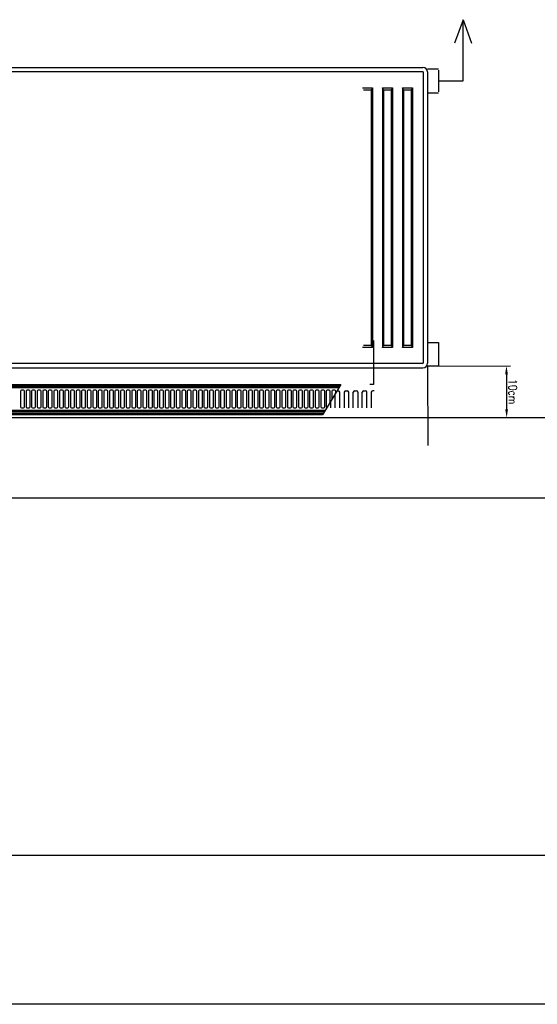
# Model space of a CAD drawing. Header units: centimetres. Extents: x 16800 to 40740, y -5708 to 2993.
# Tile 19 of 33: x 33052 to 33207, y -4841 to -4546. Entities that reach past the tile are written whole.
import ezdxf

# ---------------------------------------------------------------- set-up
doc = ezdxf.new("R2010")
doc.units = ezdxf.units.CM
doc.header["$MEASUREMENT"] = 0
doc.layers.get('defpoints').update_dxf_attribs({"color": 6})
for name, color, linetype in [('_MB_grzejniki', 7, 'Continuous'), ('DIM', 7, 'Continuous'), ('KS_CO_OPIS_2', 52, 'Continuous'), ('KS_ODNOSNIK_PODLOGA', 253, 'Continuous')]:
    doc.layers.add(name, color=color, linetype=linetype)
doc.styles.get("Standard").update_dxf_attribs({"font": 'romanc.shx', "width": 0.8})
doc.dimstyles.new('ISO-25', dxfattribs={"dimtxt": 2.5, "dimasz": 2.5, "dimexe": 1.25, "dimexo": 0.625, "dimtad": 1, "dimtxsty": 'Standard', "dimcen": 2.5, "dimadec": 0, "dimazin": 0, "dimtfac": 1, "dimtmove": 0, "dimatfit": 3, "dimfxl": 0, "dimarcsym": 0})

# ---------------------------------------------------------------- blocks, each defined once
blk = doc.blocks.new('*D1767')
at = {"layer": 'defpoints', "color": 0}
for p in [(33173.96, -4649.82), (33174.02, -4665.33), (33197.71, -4665.24)]:
    blk.add_point(p, dxfattribs=at)
at = {"layer": 'DIM', "color": 0, "lineweight": -2}
for p, q in [((33174.59, -4649.81), (33198.9, -4649.72)), ((33197.66, -4652.23), (33197.7, -4662.74)), ((33174.65, -4665.32), (33198.96, -4665.23))]:
    blk.add_line(p, q, dxfattribs=at)
at = {"layer": 'DIM', "color": 0}
for points in [[(33198.08, -4652.23), (33197.25, -4652.23), (33197.65, -4649.73)], [(33197.28, -4662.74), (33198.12, -4662.74), (33197.71, -4665.24)]]:
    blk.add_solid(points, dxfattribs=at)
at = {"layer": 'DIM', "color": 0, "insert": (33199.56, -4657.48), "char_height": 2.5, "attachment_point": 5, "rotation": 270.2109}
blk.add_mtext('10cm', dxfattribs=at)

msp = doc.modelspace()

# ---------------------------------------------------------------- linework, layer by layer
msp.add_line((33173.965, -4649.816), (33174.053, -4673.608))
at = {"layer": '_MB_grzejniki', "color": 21}
for p, q in [((33184.658, -4546.021), (33182.107, -4553.005)), ((33184.658, -4564.376), (33184.658, -4546.021)), ((33184.658, -4546.021), (33187.21, -4553.005))]:
    msp.add_line(p, q, dxfattribs=at)
at = {"layer": '_MB_grzejniki', "color": 0}
for p, q in [((32935.315, -4560.326), (33172.615, -4560.326)), ((33172.507, -4561.601), (32935.423, -4561.601)), ((33172.807, -4648.751), (33172.807, -4561.901)), ((33177.288, -4560.837), (33173.965, -4560.837)), ((33173.965, -4561.676), (33173.965, -4648.976)), ((33177.288, -4561.12), (33177.288, -4567.633)), ((33154.475, -4566.43), (33157.455, -4566.43)), ((33157.455, -4566.43), (33157.123, -4567.143)), ((33157.455, -4566.43), (33157.455, -4644.222)), ((33160.807, -4567.143), (33160.475, -4566.43)), ((33160.475, -4566.43), (33163.455, -4566.43)), ((33160.475, -4566.43), (33160.475, -4644.222)), ((33163.455, -4566.43), (33163.123, -4567.143)), ((33163.455, -4566.43), (33163.455, -4644.222)), ((33166.807, -4567.143), (33166.475, -4566.43)), ((33166.475, -4566.43), (33169.455, -4566.43)), ((33166.475, -4566.43), (33166.475, -4644.222)), ((33169.455, -4566.43), (33169.123, -4567.143)), ((33169.455, -4566.43), (33169.455, -4644.222)), ((33177.288, -4564.376), (33184.658, -4564.376)), ((33157.123, -4567.143), (33154.807, -4567.143)), ((33157.123, -4567.143), (33157.123, -4643.51)), ((33163.123, -4567.143), (33160.807, -4567.143)), ((33160.807, -4567.143), (33160.807, -4643.51)), ((33163.123, -4567.143), (33163.123, -4643.51)), ((33169.123, -4567.143), (33166.807, -4567.143)), ((33166.807, -4567.143), (33166.807, -4643.51)), ((33169.123, -4567.143), (33169.123, -4643.51)), ((33173.965, -4567.916), (33177.288, -4567.916)), ((33173.965, -4642.737), (33177.288, -4642.737)), ((33177.288, -4642.737), (33177.288, -4649.816)), ((33157.455, -4644.222), (33154.475, -4644.222)), ((33154.807, -4643.51), (33157.123, -4643.51)), ((33157.123, -4643.51), (33157.455, -4644.222)), ((33160.475, -4644.222), (33160.807, -4643.51)), ((33163.455, -4644.222), (33160.475, -4644.222)), ((33160.807, -4643.51), (33163.123, -4643.51)), ((33163.123, -4643.51), (33163.455, -4644.222)), ((33166.475, -4644.222), (33166.807, -4643.51)), ((33169.455, -4644.222), (33166.475, -4644.222)), ((33166.807, -4643.51), (33169.123, -4643.51)), ((33169.123, -4643.51), (33169.455, -4644.222)), ((33172.507, -4649.051), (32935.423, -4649.051)), ((32935.315, -4650.326), (33172.615, -4650.326)), ((33177.288, -4649.816), (33173.965, -4649.816)), ((32942.59, -4655.286), (33147.982, -4655.286)), ((32942.59, -4655.481), (33147.866, -4655.481)), ((33147.552, -4656.006), (32942.665, -4656.006)), ((33147.391, -4656.277), (32942.965, -4656.277)), ((33051.981, -4657.279), (33051.981, -4662.009)), ((33052.881, -4656.979), (33052.281, -4656.979)), ((33053.181, -4662.009), (33053.181, -4657.279)), ((33053.648, -4657.279), (33053.648, -4662.009)), ((33054.548, -4656.979), (33053.948, -4656.979)), ((33054.848, -4662.009), (33054.848, -4657.279)), ((33055.315, -4657.279), (33055.315, -4662.009)), ((33056.215, -4656.979), (33055.615, -4656.979)), ((33056.515, -4662.009), (33056.515, -4657.279)), ((33056.981, -4657.279), (33056.981, -4662.009)), ((33057.881, -4656.979), (33057.281, -4656.979)), ((33058.181, -4662.009), (33058.181, -4657.279)), ((33058.648, -4657.279), (33058.648, -4662.009)), ((33059.548, -4656.979), (33058.948, -4656.979)), ((33059.848, -4662.009), (33059.848, -4657.279)), ((33060.315, -4657.279), (33060.315, -4662.009)), ((33061.215, -4656.979), (33060.615, -4656.979)), ((33061.515, -4662.009), (33061.515, -4657.279)), ((33061.981, -4657.279), (33061.981, -4662.009)), ((33062.881, -4656.979), (33062.281, -4656.979)), ((33063.181, -4662.009), (33063.181, -4657.279)), ((33063.648, -4657.279), (33063.648, -4662.009)), ((33064.548, -4656.979), (33063.948, -4656.979)), ((33064.848, -4662.009), (33064.848, -4657.279)), ((33065.315, -4657.279), (33065.315, -4662.009)), ((33066.215, -4656.979), (33065.615, -4656.979)), ((33066.515, -4662.009), (33066.515, -4657.279)), ((33066.981, -4657.279), (33066.981, -4662.009)), ((33067.881, -4656.979), (33067.281, -4656.979)), ((33068.181, -4662.009), (33068.181, -4657.279)), ((33068.648, -4657.279), (33068.648, -4662.009)), ((33069.548, -4656.979), (33068.948, -4656.979)), ((33069.848, -4662.009), (33069.848, -4657.279)), ((33070.315, -4657.279), (33070.315, -4662.009)), ((33071.215, -4656.979), (33070.615, -4656.979)), ((33071.515, -4662.009), (33071.515, -4657.279)), ((33071.981, -4657.279), (33071.981, -4662.009)), ((33072.881, -4656.979), (33072.281, -4656.979)), ((33073.181, -4662.009), (33073.181, -4657.279)), ((33073.648, -4657.279), (33073.648, -4662.009)), ((33074.548, -4656.979), (33073.948, -4656.979)), ((33074.848, -4662.009), (33074.848, -4657.279)), ((33075.315, -4657.279), (33075.315, -4662.009)), ((33076.215, -4656.979), (33075.615, -4656.979)), ((33076.515, -4662.009), (33076.515, -4657.279)), ((33076.981, -4657.279), (33076.981, -4662.009)), ((33077.881, -4656.979), (33077.281, -4656.979)), ((33078.181, -4662.009), (33078.181, -4657.279)), ((33078.648, -4657.279), (33078.648, -4662.009)), ((33079.548, -4656.979), (33078.948, -4656.979)), ((33079.848, -4662.009), (33079.848, -4657.279)), ((33080.315, -4657.279), (33080.315, -4662.009)), ((33081.215, -4656.979), (33080.615, -4656.979)), ((33081.515, -4662.009), (33081.515, -4657.279)), ((33081.981, -4657.279), (33081.981, -4662.009)), ((33082.881, -4656.979), (33082.281, -4656.979)), ((33083.181, -4662.009), (33083.181, -4657.279)), ((33083.648, -4657.279), (33083.648, -4662.009)), ((33084.548, -4656.979), (33083.948, -4656.979)), ((33084.848, -4662.009), (33084.848, -4657.279)), ((33085.315, -4657.279), (33085.315, -4662.009)), ((33086.215, -4656.979), (33085.615, -4656.979)), ((33086.515, -4662.009), (33086.515, -4657.279)), ((33086.981, -4657.279), (33086.981, -4662.009)), ((33087.881, -4656.979), (33087.281, -4656.979)), ((33088.181, -4662.009), (33088.181, -4657.279)), ((33088.648, -4657.279), (33088.648, -4662.009)), ((33089.548, -4656.979), (33088.948, -4656.979)), ((33089.848, -4662.009), (33089.848, -4657.279)), ((33090.315, -4657.279), (33090.315, -4662.009)), ((33091.215, -4656.979), (33090.615, -4656.979)), ((33091.515, -4662.009), (33091.515, -4657.279)), ((33091.981, -4657.279), (33091.981, -4662.009)), ((33092.881, -4656.979), (33092.281, -4656.979)), ((33093.181, -4662.009), (33093.181, -4657.279)), ((33093.648, -4657.279), (33093.648, -4662.009)), ((33094.548, -4656.979), (33093.948, -4656.979)), ((33094.848, -4662.009), (33094.848, -4657.279)), ((33095.315, -4657.279), (33095.315, -4662.009)), ((33096.215, -4656.979), (33095.615, -4656.979)), ((33096.515, -4662.009), (33096.515, -4657.279)), ((33096.981, -4657.279), (33096.981, -4662.009)), ((33097.881, -4656.979), (33097.281, -4656.979)), ((33098.181, -4662.009), (33098.181, -4657.279)), ((33098.648, -4657.279), (33098.648, -4662.009)), ((33099.548, -4656.979), (33098.948, -4656.979)), ((33099.848, -4662.009), (33099.848, -4657.279)), ((33100.315, -4657.279), (33100.315, -4662.009)), ((33101.215, -4656.979), (33100.615, -4656.979)), ((33101.515, -4662.009), (33101.515, -4657.279)), ((33101.981, -4657.279), (33101.981, -4662.009)), ((33102.881, -4656.979), (33102.281, -4656.979)), ((33103.181, -4662.009), (33103.181, -4657.279)), ((33103.648, -4657.279), (33103.648, -4662.009)), ((33104.548, -4656.979), (33103.948, -4656.979)), ((33104.848, -4662.009), (33104.848, -4657.279)), ((33105.315, -4657.279), (33105.315, -4662.009)), ((33106.215, -4656.979), (33105.615, -4656.979)), ((33106.515, -4662.009), (33106.515, -4657.279)), ((33106.981, -4657.279), (33106.981, -4662.009)), ((33107.881, -4656.979), (33107.281, -4656.979)), ((33108.181, -4662.009), (33108.181, -4657.279)), ((33108.648, -4657.279), (33108.648, -4662.009)), ((33109.548, -4656.979), (33108.948, -4656.979)), ((33109.848, -4662.009), (33109.848, -4657.279)), ((33110.315, -4657.279), (33110.315, -4662.009)), ((33111.215, -4656.979), (33110.615, -4656.979)), ((33111.515, -4662.009), (33111.515, -4657.279)), ((33111.981, -4657.279), (33111.981, -4662.009)), ((33112.881, -4656.979), (33112.281, -4656.979)), ((33113.181, -4662.009), (33113.181, -4657.279)), ((33113.648, -4657.279), (33113.648, -4662.009)), ((33114.548, -4656.979), (33113.948, -4656.979)), ((33114.848, -4662.009), (33114.848, -4657.279)), ((33115.315, -4657.279), (33115.315, -4662.009)), ((33116.215, -4656.979), (33115.615, -4656.979)), ((33116.515, -4662.009), (33116.515, -4657.279)), ((33116.981, -4657.279), (33116.981, -4662.009)), ((33117.881, -4656.979), (33117.281, -4656.979)), ((33118.181, -4662.009), (33118.181, -4657.279)), ((33118.648, -4657.279), (33118.648, -4662.009)), ((33119.548, -4656.979), (33118.948, -4656.979)), ((33119.848, -4662.009), (33119.848, -4657.279)), ((33120.315, -4657.279), (33120.315, -4662.009)), ((33121.215, -4656.979), (33120.615, -4656.979)), ((33121.515, -4662.009), (33121.515, -4657.279)), ((33121.981, -4657.279), (33121.981, -4662.009)), ((33122.881, -4656.979), (33122.281, -4656.979)), ((33123.181, -4662.009), (33123.181, -4657.279)), ((33123.648, -4657.279), (33123.648, -4662.009)), ((33124.548, -4656.979), (33123.948, -4656.979)), ((33124.848, -4662.009), (33124.848, -4657.279)), ((33125.315, -4657.279), (33125.315, -4662.009)), ((33126.215, -4656.979), (33125.615, -4656.979)), ((33126.515, -4662.009), (33126.515, -4657.279)), ((33126.981, -4657.279), (33126.981, -4662.009)), ((33127.881, -4656.979), (33127.281, -4656.979)), ((33128.181, -4662.009), (33128.181, -4657.279)), ((33128.648, -4657.279), (33128.648, -4662.009)), ((33129.548, -4656.979), (33128.948, -4656.979)), ((33129.848, -4662.009), (33129.848, -4657.279)), ((33130.315, -4657.279), (33130.315, -4662.009)), ((33131.215, -4656.979), (33130.615, -4656.979)), ((33131.515, -4662.009), (33131.515, -4657.279)), ((33131.981, -4657.279), (33131.981, -4662.009)), ((33132.881, -4656.979), (33132.281, -4656.979)), ((33133.181, -4662.009), (33133.181, -4657.279)), ((33133.648, -4657.279), (33133.648, -4662.009)), ((33134.548, -4656.979), (33133.948, -4656.979)), ((33134.848, -4662.009), (33134.848, -4657.279)), ((33135.315, -4657.279), (33135.315, -4662.009)), ((33136.215, -4656.979), (33135.615, -4656.979)), ((33136.515, -4662.009), (33136.515, -4657.279)), ((33136.981, -4657.279), (33136.981, -4662.009)), ((33137.881, -4656.979), (33137.281, -4656.979)), ((33138.181, -4662.009), (33138.181, -4657.279)), ((33138.648, -4657.279), (33138.648, -4662.009)), ((33139.548, -4656.979), (33138.948, -4656.979)), ((33139.848, -4662.009), (33139.848, -4657.279)), ((33140.315, -4657.279), (33140.315, -4662.009)), ((33141.215, -4656.979), (33140.615, -4656.979)), ((33141.515, -4662.009), (33141.515, -4657.279)), ((33141.981, -4657.279), (33141.981, -4662.009)), ((33142.881, -4656.979), (33142.281, -4656.979)), ((33147.982, -4655.286), (33142.509, -4664.444)), ((33143.181, -4662.009), (33143.181, -4657.279)), ((33143.648, -4657.279), (33143.648, -4662.009)), ((33144.548, -4656.979), (33143.948, -4656.979)), ((33144.848, -4660.531), (33144.848, -4657.279)), ((33145.315, -4657.279), (33145.315, -4659.75)), ((33146.215, -4656.979), (33145.615, -4656.979)), ((33146.515, -4657.742), (33146.515, -4657.279)), ((33146.835, -4657.206), (33147.235, -4657.206)), ((33147.685, -4662.344), (33147.685, -4657.656)), ((33149.035, -4657.656), (33149.035, -4662.344)), ((33149.485, -4657.206), (33149.935, -4657.206)), ((33150.385, -4662.344), (33150.385, -4657.656)), ((33150.385, -4662.344), (33150.385, -4657.656)), ((33151.735, -4662.344), (33151.735, -4657.656)), ((33152.185, -4657.206), (33152.635, -4657.206)), ((33153.085, -4657.656), (33153.085, -4662.344)), ((33154.435, -4662.344), (33154.435, -4657.656)), ((33154.435, -4662.344), (33154.435, -4657.656)), ((33154.885, -4657.206), (33155.335, -4657.206)), ((33155.785, -4662.344), (33155.785, -4657.656)), ((33157.135, -4657.656), (33157.135, -4662.344)), ((33158.035, -4657.206), (33157.585, -4657.206)), ((33144.985, -4662.344), (33144.985, -4660.301)), ((33146.335, -4662.344), (33146.335, -4658.042)), ((32942.59, -4663.806), (33142.89, -4663.806)), ((32942.665, -4663.281), (33143.204, -4663.281)), ((32942.965, -4663.011), (33143.365, -4663.011)), ((33052.281, -4662.309), (33052.881, -4662.309)), ((33053.948, -4662.309), (33054.548, -4662.309)), ((33055.615, -4662.309), (33056.215, -4662.309)), ((33057.281, -4662.309), (33057.881, -4662.309)), ((33058.948, -4662.309), (33059.548, -4662.309)), ((33060.615, -4662.309), (33061.215, -4662.309)), ((33062.281, -4662.309), (33062.881, -4662.309)), ((33063.948, -4662.309), (33064.548, -4662.309)), ((33065.615, -4662.309), (33066.215, -4662.309)), ((33067.281, -4662.309), (33067.881, -4662.309)), ((33068.948, -4662.309), (33069.548, -4662.309)), ((33070.615, -4662.309), (33071.215, -4662.309)), ((33072.281, -4662.309), (33072.881, -4662.309)), ((33073.948, -4662.309), (33074.548, -4662.309)), ((33075.615, -4662.309), (33076.215, -4662.309)), ((33077.281, -4662.309), (33077.881, -4662.309)), ((33078.948, -4662.309), (33079.548, -4662.309)), ((33080.615, -4662.309), (33081.215, -4662.309)), ((33082.281, -4662.309), (33082.881, -4662.309)), ((33083.948, -4662.309), (33084.548, -4662.309)), ((33085.615, -4662.309), (33086.215, -4662.309)), ((33087.281, -4662.309), (33087.881, -4662.309)), ((33088.948, -4662.309), (33089.548, -4662.309)), ((33090.615, -4662.309), (33091.215, -4662.309)), ((33092.281, -4662.309), (33092.881, -4662.309)), ((33093.948, -4662.309), (33094.548, -4662.309)), ((33095.615, -4662.309), (33096.215, -4662.309)), ((33097.281, -4662.309), (33097.881, -4662.309)), ((33098.948, -4662.309), (33099.548, -4662.309)), ((33100.615, -4662.309), (33101.215, -4662.309)), ((33102.281, -4662.309), (33102.881, -4662.309)), ((33103.948, -4662.309), (33104.548, -4662.309)), ((33105.615, -4662.309), (33106.215, -4662.309)), ((33107.281, -4662.309), (33107.881, -4662.309)), ((33108.948, -4662.309), (33109.548, -4662.309)), ((33110.615, -4662.309), (33111.215, -4662.309)), ((33112.281, -4662.309), (33112.881, -4662.309)), ((33113.948, -4662.309), (33114.548, -4662.309)), ((33115.615, -4662.309), (33116.215, -4662.309)), ((33117.281, -4662.309), (33117.881, -4662.309)), ((33118.948, -4662.309), (33119.548, -4662.309)), ((33120.615, -4662.309), (33121.215, -4662.309)), ((33122.281, -4662.309), (33122.881, -4662.309)), ((33123.948, -4662.309), (33124.548, -4662.309)), ((33125.615, -4662.309), (33126.215, -4662.309)), ((33127.281, -4662.309), (33127.881, -4662.309)), ((33128.948, -4662.309), (33129.548, -4662.309)), ((33130.615, -4662.309), (33131.215, -4662.309)), ((33132.281, -4662.309), (33132.881, -4662.309)), ((33133.948, -4662.309), (33134.548, -4662.309)), ((33135.615, -4662.309), (33136.215, -4662.309)), ((33137.281, -4662.309), (33137.881, -4662.309)), ((33138.948, -4662.309), (33139.548, -4662.309)), ((33140.615, -4662.309), (33141.215, -4662.309)), ((33142.281, -4662.309), (33142.881, -4662.309)), ((33142.509, -4664.444), (32939.38, -4664.444)), ((33142.774, -4664.001), (32942.59, -4664.001))]:
    msp.add_line(p, q, dxfattribs=at)
for centre, radius, start, end in [((33172.615, -4561.676), 1.35, 0, 90), ((33172.507, -4561.901), 0.3, 0, 90), ((33172.507, -4648.751), 0.3, 270, 0), ((33172.615, -4648.976), 1.35, 270, 0), ((33052.281, -4657.279), 0.3, 90, 180), ((33052.881, -4657.279), 0.3, 0, 90), ((33053.948, -4657.279), 0.3, 90, 180), ((33054.548, -4657.279), 0.3, 0, 90), ((33055.615, -4657.279), 0.3, 90, 180), ((33056.215, -4657.279), 0.3, 0, 90), ((33057.281, -4657.279), 0.3, 90, 180), ((33057.881, -4657.279), 0.3, 0, 90), ((33058.948, -4657.279), 0.3, 90, 180), ((33059.548, -4657.279), 0.3, 0, 90), ((33060.615, -4657.279), 0.3, 90, 180), ((33061.215, -4657.279), 0.3, 0, 90), ((33062.281, -4657.279), 0.3, 90, 180), ((33062.881, -4657.279), 0.3, 0, 90), ((33063.948, -4657.279), 0.3, 90, 180), ((33064.548, -4657.279), 0.3, 0, 90), ((33065.615, -4657.279), 0.3, 90, 180), ((33066.215, -4657.279), 0.3, 0, 90), ((33067.281, -4657.279), 0.3, 90, 180), ((33067.881, -4657.279), 0.3, 0, 90), ((33068.948, -4657.279), 0.3, 90, 180), ((33069.548, -4657.279), 0.3, 0, 90), ((33070.615, -4657.279), 0.3, 90, 180), ((33071.215, -4657.279), 0.3, 0, 90), ((33072.281, -4657.279), 0.3, 90, 180), ((33072.881, -4657.279), 0.3, 0, 90), ((33073.948, -4657.279), 0.3, 90, 180), ((33074.548, -4657.279), 0.3, 0, 90), ((33075.615, -4657.279), 0.3, 90, 180), ((33076.215, -4657.279), 0.3, 0, 90), ((33077.281, -4657.279), 0.3, 90, 180), ((33077.881, -4657.279), 0.3, 0, 90), ((33078.948, -4657.279), 0.3, 90, 180), ((33079.548, -4657.279), 0.3, 0, 90), ((33080.615, -4657.279), 0.3, 90, 180), ((33081.215, -4657.279), 0.3, 0, 90), ((33082.281, -4657.279), 0.3, 90, 180), ((33082.881, -4657.279), 0.3, 0, 90), ((33083.948, -4657.279), 0.3, 90, 180), ((33084.548, -4657.279), 0.3, 0, 90), ((33085.615, -4657.279), 0.3, 90, 180), ((33086.215, -4657.279), 0.3, 0, 90), ((33087.281, -4657.279), 0.3, 90, 180), ((33087.881, -4657.279), 0.3, 0, 90), ((33088.948, -4657.279), 0.3, 90, 180), ((33089.548, -4657.279), 0.3, 0, 90), ((33090.615, -4657.279), 0.3, 90, 180), ((33091.215, -4657.279), 0.3, 0, 90), ((33092.281, -4657.279), 0.3, 90, 180), ((33092.881, -4657.279), 0.3, 0, 90), ((33093.948, -4657.279), 0.3, 90, 180), ((33094.548, -4657.279), 0.3, 0, 90), ((33095.615, -4657.279), 0.3, 90, 180), ((33096.215, -4657.279), 0.3, 0, 90), ((33097.281, -4657.279), 0.3, 90, 180), ((33097.881, -4657.279), 0.3, 0, 90), ((33098.948, -4657.279), 0.3, 90, 180), ((33099.548, -4657.279), 0.3, 0, 90), ((33100.615, -4657.279), 0.3, 90, 180), ((33101.215, -4657.279), 0.3, 0, 90), ((33102.281, -4657.279), 0.3, 90, 180), ((33102.881, -4657.279), 0.3, 0, 90), ((33103.948, -4657.279), 0.3, 90, 180), ((33104.548, -4657.279), 0.3, 0, 90), ((33105.615, -4657.279), 0.3, 90, 180), ((33106.215, -4657.279), 0.3, 0, 90), ((33107.281, -4657.279), 0.3, 90, 180), ((33107.881, -4657.279), 0.3, 0, 90), ((33108.948, -4657.279), 0.3, 90, 180), ((33109.548, -4657.279), 0.3, 0, 90), ((33110.615, -4657.279), 0.3, 90, 180), ((33111.215, -4657.279), 0.3, 0, 90), ((33112.281, -4657.279), 0.3, 90, 180), ((33112.881, -4657.279), 0.3, 0, 90), ((33113.948, -4657.279), 0.3, 90, 180), ((33114.548, -4657.279), 0.3, 0, 90), ((33115.615, -4657.279), 0.3, 90, 180), ((33116.215, -4657.279), 0.3, 0, 90), ((33117.281, -4657.279), 0.3, 90, 180), ((33117.881, -4657.279), 0.3, 0, 90), ((33118.948, -4657.279), 0.3, 90, 180), ((33119.548, -4657.279), 0.3, 0, 90), ((33120.615, -4657.279), 0.3, 90, 180), ((33121.215, -4657.279), 0.3, 0, 90), ((33122.281, -4657.279), 0.3, 90, 180), ((33122.881, -4657.279), 0.3, 0, 90), ((33123.948, -4657.279), 0.3, 90, 180), ((33124.548, -4657.279), 0.3, 0, 90), ((33125.615, -4657.279), 0.3, 90, 180), ((33126.215, -4657.279), 0.3, 0, 90), ((33127.281, -4657.279), 0.3, 90, 180), ((33127.881, -4657.279), 0.3, 0, 90), ((33128.948, -4657.279), 0.3, 90, 180), ((33129.548, -4657.279), 0.3, 0, 90), ((33130.615, -4657.279), 0.3, 90, 180), ((33131.215, -4657.279), 0.3, 0, 90), ((33132.281, -4657.279), 0.3, 90, 180), ((33132.881, -4657.279), 0.3, 0, 90), ((33133.948, -4657.279), 0.3, 90, 180), ((33134.548, -4657.279), 0.3, 0, 90), ((33135.615, -4657.279), 0.3, 90, 180), ((33136.215, -4657.279), 0.3, 0, 90), ((33137.281, -4657.279), 0.3, 90, 180), ((33137.881, -4657.279), 0.3, 0, 90), ((33138.948, -4657.279), 0.3, 90, 180), ((33139.548, -4657.279), 0.3, 0, 90), ((33140.615, -4657.279), 0.3, 90, 180), ((33141.215, -4657.279), 0.3, 0, 90), ((33142.281, -4657.279), 0.3, 90, 180), ((33142.881, -4657.279), 0.3, 0, 90), ((33143.948, -4657.279), 0.3, 90, 180), ((33144.548, -4657.279), 0.3, 0, 90), ((33145.615, -4657.279), 0.3, 90, 180), ((33146.215, -4657.279), 0.3, 0, 90), ((33147.235, -4657.656), 0.45, 0, 90), ((33149.485, -4657.656), 0.45, 90, 180), ((33149.935, -4657.656), 0.45, 0, 90), ((33152.185, -4657.656), 0.45, 90, 180), ((33152.635, -4657.656), 0.45, 0, 90), ((33154.885, -4657.656), 0.45, 90, 180), ((33155.335, -4657.656), 0.45, 0, 90), ((33157.585, -4657.656), 0.45, 90, 180), ((33052.281, -4662.009), 0.3, 180, 270), ((33052.881, -4662.009), 0.3, 270, 0), ((33053.948, -4662.009), 0.3, 180, 270), ((33054.548, -4662.009), 0.3, 270, 0), ((33055.615, -4662.009), 0.3, 180, 270), ((33056.215, -4662.009), 0.3, 270, 0), ((33057.281, -4662.009), 0.3, 180, 270), ((33057.881, -4662.009), 0.3, 270, 0), ((33058.948, -4662.009), 0.3, 180, 270), ((33059.548, -4662.009), 0.3, 270, 0), ((33060.615, -4662.009), 0.3, 180, 270), ((33061.215, -4662.009), 0.3, 270, 0), ((33062.281, -4662.009), 0.3, 180, 270), ((33062.881, -4662.009), 0.3, 270, 0), ((33063.948, -4662.009), 0.3, 180, 270), ((33064.548, -4662.009), 0.3, 270, 0), ((33065.615, -4662.009), 0.3, 180, 270), ((33066.215, -4662.009), 0.3, 270, 0), ((33067.281, -4662.009), 0.3, 180, 270), ((33067.881, -4662.009), 0.3, 270, 0), ((33068.948, -4662.009), 0.3, 180, 270), ((33069.548, -4662.009), 0.3, 270, 0), ((33070.615, -4662.009), 0.3, 180, 270), ((33071.215, -4662.009), 0.3, 270, 0), ((33072.281, -4662.009), 0.3, 180, 270), ((33072.881, -4662.009), 0.3, 270, 0), ((33073.948, -4662.009), 0.3, 180, 270), ((33074.548, -4662.009), 0.3, 270, 0), ((33075.615, -4662.009), 0.3, 180, 270), ((33076.215, -4662.009), 0.3, 270, 0), ((33077.281, -4662.009), 0.3, 180, 270), ((33077.881, -4662.009), 0.3, 270, 0), ((33078.948, -4662.009), 0.3, 180, 270), ((33079.548, -4662.009), 0.3, 270, 0), ((33080.615, -4662.009), 0.3, 180, 270), ((33081.215, -4662.009), 0.3, 270, 0), ((33082.281, -4662.009), 0.3, 180, 270), ((33082.881, -4662.009), 0.3, 270, 0), ((33083.948, -4662.009), 0.3, 180, 270), ((33084.548, -4662.009), 0.3, 270, 0), ((33085.615, -4662.009), 0.3, 180, 270), ((33086.215, -4662.009), 0.3, 270, 0), ((33087.281, -4662.009), 0.3, 180, 270), ((33087.881, -4662.009), 0.3, 270, 0), ((33088.948, -4662.009), 0.3, 180, 270), ((33089.548, -4662.009), 0.3, 270, 0), ((33090.615, -4662.009), 0.3, 180, 270), ((33091.215, -4662.009), 0.3, 270, 0), ((33092.281, -4662.009), 0.3, 180, 270), ((33092.881, -4662.009), 0.3, 270, 0), ((33093.948, -4662.009), 0.3, 180, 270), ((33094.548, -4662.009), 0.3, 270, 0), ((33095.615, -4662.009), 0.3, 180, 270), ((33096.215, -4662.009), 0.3, 270, 0), ((33097.281, -4662.009), 0.3, 180, 270), ((33097.881, -4662.009), 0.3, 270, 0), ((33098.948, -4662.009), 0.3, 180, 270), ((33099.548, -4662.009), 0.3, 270, 0), ((33100.615, -4662.009), 0.3, 180, 270), ((33101.215, -4662.009), 0.3, 270, 0), ((33102.281, -4662.009), 0.3, 180, 270), ((33102.881, -4662.009), 0.3, 270, 0), ((33103.948, -4662.009), 0.3, 180, 270), ((33104.548, -4662.009), 0.3, 270, 0), ((33105.615, -4662.009), 0.3, 180, 270), ((33106.215, -4662.009), 0.3, 270, 0), ((33107.281, -4662.009), 0.3, 180, 270), ((33107.881, -4662.009), 0.3, 270, 0), ((33108.948, -4662.009), 0.3, 180, 270), ((33109.548, -4662.009), 0.3, 270, 0), ((33110.615, -4662.009), 0.3, 180, 270), ((33111.215, -4662.009), 0.3, 270, 0), ((33112.281, -4662.009), 0.3, 180, 270), ((33112.881, -4662.009), 0.3, 270, 0), ((33113.948, -4662.009), 0.3, 180, 270), ((33114.548, -4662.009), 0.3, 270, 0), ((33115.615, -4662.009), 0.3, 180, 270), ((33116.215, -4662.009), 0.3, 270, 0), ((33117.281, -4662.009), 0.3, 180, 270), ((33117.881, -4662.009), 0.3, 270, 0), ((33118.948, -4662.009), 0.3, 180, 270), ((33119.548, -4662.009), 0.3, 270, 0), ((33120.615, -4662.009), 0.3, 180, 270), ((33121.215, -4662.009), 0.3, 270, 0), ((33122.281, -4662.009), 0.3, 180, 270), ((33122.881, -4662.009), 0.3, 270, 0), ((33123.948, -4662.009), 0.3, 180, 270), ((33124.548, -4662.009), 0.3, 270, 0), ((33125.615, -4662.009), 0.3, 180, 270), ((33126.215, -4662.009), 0.3, 270, 0), ((33127.281, -4662.009), 0.3, 180, 270), ((33127.881, -4662.009), 0.3, 270, 0), ((33128.948, -4662.009), 0.3, 180, 270), ((33129.548, -4662.009), 0.3, 270, 0), ((33130.615, -4662.009), 0.3, 180, 270), ((33131.215, -4662.009), 0.3, 270, 0), ((33132.281, -4662.009), 0.3, 180, 270), ((33132.881, -4662.009), 0.3, 270, 0), ((33133.948, -4662.009), 0.3, 180, 270), ((33134.548, -4662.009), 0.3, 270, 0), ((33135.615, -4662.009), 0.3, 180, 270), ((33136.215, -4662.009), 0.3, 270, 0), ((33137.281, -4662.009), 0.3, 180, 270), ((33137.881, -4662.009), 0.3, 270, 0), ((33138.948, -4662.009), 0.3, 180, 270), ((33139.548, -4662.009), 0.3, 270, 0), ((33140.615, -4662.009), 0.3, 180, 270), ((33141.215, -4662.009), 0.3, 270, 0), ((33142.281, -4662.009), 0.3, 180, 270), ((33142.881, -4662.009), 0.3, 270, 0), ((33143.948, -4662.009), 0.3, 180, 241.84743)]:
    msp.add_arc(centre, radius, start, end, dxfattribs=at)
at = {"layer": 'KS_CO_OPIS_2'}
msp.add_line((33157.821, -4642.166), (33157.821, -4654.345), dxfattribs=at)
at = {"layer": 'KS_CO_OPIS_2', "color": 0}
for p, q in [((33157.821, -4654.345), (33157.772, -4655.286)), ((33157.772, -4655.286), (33156.743, -4655.286))]:
    msp.add_line(p, q, dxfattribs=at)
at = {"layer": 'KS_ODNOSNIK_PODLOGA', "ltscale": 0.7}
for points in [[(33303.656, -4665.326), (32295.323, -4665.326)], [(33302.851, -4689.327), (32294.517, -4689.327)], [(33307.151, -4796.403), (32295.164, -4796.403)], [(33308.39, -4841.015), (32296.404, -4841.015)]]:
    msp.add_lwpolyline(points, dxfattribs=at)

# ---------------------------------------------------------------- dimensions: what is measured, and where the dimension line sits
at = {"layer": 'DIM'}
dim = msp.add_aligned_dim(p1=(33173.965, -4649.816), p2=(33174.022, -4665.326), distance=23.688, text='10cm', dimstyle='ISO-25', override={"dimtxsty": 'Standard'}, dxfattribs=at)
dim.commit()
dim.dimension.update_dxf_attribs({"geometry": '*D1767', "text_midpoint": (33199.556, -4657.477)})

doc.saveas('drawing.dxf')
